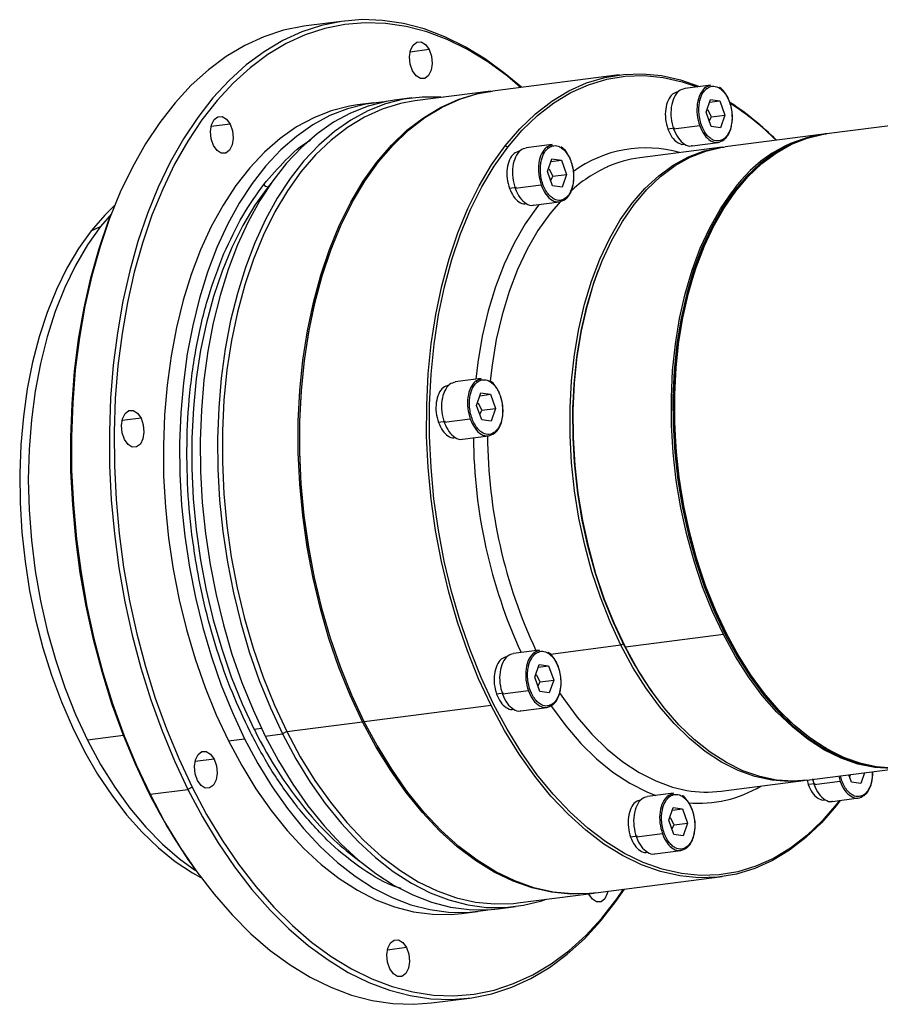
# Model space of a CAD drawing. Header units: millimetres. Extents: x 7078 to 7942, y -634 to -23.
# Tile 10 of 15: x 7733 to 7814, y -469 to -376. Entities that reach past the tile are written whole.
import ezdxf

# ---------------------------------------------------------------- set-up
doc = ezdxf.new("R2010")
doc.units = ezdxf.units.MM
doc.layers.get('0').update_dxf_attribs({"lineweight": 18})
doc.layers.add('粗实线', color=7, linetype='Continuous', lineweight=40)

# ---------------------------------------------------------------- blocks, each defined once
blk = doc.blocks.new('11000000M1L2')
at = {"linetype": 'Continuous', "lineweight": 25}
for p, q in [((39.96, 103.95), (34.38, 103.24)), ((52.48, 99.75), (49.68, 99.39)), ((80.44, 96.04), (61.79, 93.65)), ((93.91, 94.53), (90.08, 94.04)), ((93.91, 94.5), (93.07, 94.15)), ((61.55, 93.62), (50.39, 92.19)), ((44.34, 91.91), (41.95, 91.61)), ((49.92, 92.63), (47.37, 92.3)), ((93.22, 90.54), (93.86, 92.42)), ((93.72, 92.01), (95.25, 92.21)), ((93.86, 92.42), (95.25, 92.21)), ((95.25, 92.21), (96, 90.12)), ((142.54, 91.41), (110.97, 87.36)), ((93.97, 88.45), (93.22, 90.54)), ((94.01, 89.87), (93.49, 90.89)), ((93.69, 89.22), (94.01, 89.87)), ((94.01, 89.87), (96, 90.12)), ((96, 90.12), (95.36, 88.25)), ((23.2, 88.77), (20.41, 88.41)), ((92.29, 88.54), (88.46, 88.05)), ((95.36, 88.25), (93.97, 88.45)), ((88.64, 88.19), (87.6, 88.06)), ((110.49, 87.3), (96.06, 85.45)), ((110.97, 87.36), (110.73, 87.33)), ((64.04, 85.39), (63.68, 85.61)), ((70.6, 85.78), (66.77, 85.29)), ((70.6, 85.75), (69.75, 85.4)), ((91.16, 85.61), (94.99, 86.1)), ((95.59, 85.39), (83.47, 83.83)), ((69.9, 81.79), (70.54, 83.67)), ((70.4, 83.27), (71.94, 83.46)), ((70.54, 83.67), (71.94, 83.46)), ((71.94, 83.46), (72.69, 81.38)), ((70.65, 79.71), (69.9, 81.79)), ((70.69, 81.12), (70.18, 82.15)), ((70.69, 81.12), (72.69, 81.38)), ((72.69, 81.38), (72.05, 79.5)), ((29.37, 80.29), (28.78, 79.56)), ((68.97, 79.79), (65.15, 79.3)), ((70.38, 80.47), (70.69, 81.12)), ((65.33, 79.45), (64.29, 79.31)), ((72.05, 79.5), (70.65, 79.71)), ((97.22, 78.73), (97.07, 78.82)), ((67.85, 76.86), (71.68, 77.35)), ((5.73, 75.59), (4.14, 73.7)), ((5.74, 75.62), (5.6, 75.26)), ((2.76, 73.06), (4.14, 73.7)), ((38.28, 70.98), (38.2, 70.77)), ((77.5, 67.54), (77.41, 67.33)), ((60.16, 51.33), (56.33, 50.84)), ((60.16, 51.3), (59.32, 50.95)), ((59.47, 47.34), (60.11, 49.22)), ((59.97, 48.81), (61.5, 49.01)), ((60.11, 49.22), (61.5, 49.01)), ((61.5, 49.01), (62.25, 46.93)), ((60.22, 45.25), (59.47, 47.34)), ((60.26, 46.67), (59.74, 47.69)), ((59.94, 46.02), (60.26, 46.67)), ((60.26, 46.67), (62.25, 46.93)), ((62.25, 46.93), (61.61, 45.05)), ((10.1, 45.5), (7.3, 45.14)), ((54.89, 44.99), (53.85, 44.86)), ((58.54, 45.34), (54.71, 44.85)), ((61.61, 45.05), (60.22, 45.25)), ((57.41, 42.41), (61.24, 42.9)), ((95.78, 13.64), (81.35, 11.79)), ((96.26, 13.7), (96.02, 13.67)), ((80.7, 12.06), (70.32, 10.72)), ((81.07, 12.26), (80.7, 12.06)), ((81.24, 11.93), (81.35, 11.79)), ((68.72, 11.35), (64.89, 10.86)), ((68.72, 11.33), (67.87, 10.97)), ((68.02, 7.36), (68.66, 9.24)), ((68.52, 8.84), (70.05, 9.03)), ((68.66, 9.24), (70.05, 9.03)), ((70.05, 9.03), (70.81, 6.95)), ((68.77, 5.28), (68.02, 7.36)), ((68.81, 6.69), (68.29, 7.72)), ((68.5, 6.04), (68.81, 6.69)), ((68.81, 6.69), (70.81, 6.95)), ((70.81, 6.95), (70.16, 5.07)), ((63.44, 5.02), (62.41, 4.88)), ((67.09, 5.36), (63.27, 4.87)), ((70.16, 5.07), (68.77, 5.28)), ((85.41, 5.03), (85.54, 4.85)), ((61.6, 3.21), (42.94, 0.82)), ((65.97, 2.43), (69.8, 2.92)), ((31.54, -0.64), (42.7, 0.79)), ((7.52, -1.22), (2.23, -1.9)), ((27.83, -0.2), (26.76, -0.34)), ((28.37, -1.31), (30.92, -0.98)), ((31.54, -0.64), (30.92, -0.98)), ((22.95, -2), (25.34, -1.7)), ((20.84, -4.7), (18.04, -5.06)), ((108.03, -7.79), (122.46, -5.94)), ((112.76, -7.18), (112.94, -7.97)), ((114.62, -8.06), (114.24, -6.99)), ((114.35, -7.3), (114.51, -6.96)), ((116.55, -6.7), (116.01, -8.27)), ((48.33, -8.2), (48.47, -8.39)), ((95.44, -9.41), (107.55, -7.85)), ((108.09, -7.72), (108.26, -8.45)), ((109.29, -8.32), (108.26, -8.45)), ((108.91, -7.55), (109.11, -8.47)), ((112.94, -7.97), (109.11, -8.47)), ((116.01, -8.27), (114.62, -8.06)), ((11.24, -9.64), (11.42, -9.87)), ((11.42, -9.87), (17, -9.16)), ((17.62, -8.82), (17, -9.16)), ((88.43, -9.71), (84.6, -10.2)), ((88.43, -9.74), (87.58, -10.09)), ((111.82, -10.91), (115.65, -10.41)), ((112.95, -10.76), (112.35, -11.55)), ((112.47, -11.27), (112.35, -11.55)), ((112.85, -10.77), (112.47, -11.27)), ((87.73, -13.7), (88.38, -11.82)), ((88.24, -12.22), (89.77, -12.03)), ((88.38, -11.82), (89.77, -12.03)), ((89.77, -12.03), (90.52, -14.11)), ((88.49, -15.78), (87.73, -13.7)), ((88.53, -14.37), (88.01, -13.34)), ((88.21, -15.02), (88.53, -14.37)), ((88.53, -14.37), (90.52, -14.11)), ((90.52, -14.11), (89.88, -15.99)), ((86.81, -15.7), (82.98, -16.19)), ((89.88, -15.99), (88.49, -15.78)), ((83.16, -16.04), (82.12, -16.18)), ((85.68, -18.63), (89.51, -18.14)), ((17.93, -20.78), (18.15, -21.09)), ((76.94, -24.38), (95.59, -21.99)), ((65.54, -25.85), (76.7, -24.41)), ((75.98, -24.58), (75.94, -24.51)), ((57.23, -27.42), (59.62, -27.11)), ((62.65, -26.72), (65.2, -26.39)), ((49.14, -32.43), (46.34, -32.79)), ((52.84, -40.58), (58.42, -39.87))]:
    blk.add_line(p, q, dxfattribs=at)
at = {"linetype": 'Continuous', "lineweight": 25, "flags": 128}
for points in [[(34.38, 103.24), (34.03, 103.19), (31.07, 102.59), (28.18, 101.64), (25.36, 100.35), (22.63, 98.73), (20, 96.77), (17.49, 94.5), (15.1, 91.92), (12.85, 89.04), (10.76, 85.89), (8.82, 82.46), (7.05, 78.79), (5.46, 74.89), (4.06, 70.77), (2.85, 66.47), (1.84, 61.99), (1.03, 57.36), (0.43, 52.6), (0.04, 47.75), (-0.14, 42.81), (-0.11, 37.81), (0.14, 32.79), (0.6, 27.75), (1.27, 22.74), (2.14, 17.76), (3.22, 12.85), (4.49, 8.04), (5.96, 3.33), (7.61, -1.24), (9.43, -5.65), (11.42, -9.87)], [(66.06, 94.2), (63.69, 96.21), (60.78, 98.35), (57.8, 100.17), (54.79, 101.65), (51.75, 102.8), (48.69, 103.6), (45.64, 104.05), (42.61, 104.16), (39.61, 103.91), (36.65, 103.31), (33.76, 102.36), (30.94, 101.07), (28.21, 99.44), (25.58, 97.49), (23.07, 95.22), (20.68, 92.64), (18.43, 89.76), (16.34, 86.6), (14.4, 83.18), (12.63, 79.51), (11.04, 75.61), (9.64, 71.49), (8.43, 67.18), (7.42, 62.7), (6.61, 58.08), (6.01, 53.32), (5.62, 48.46), (5.44, 43.52), (5.47, 38.53), (5.72, 33.5), (6.18, 28.47), (6.85, 23.45), (7.72, 18.48), (8.8, 13.57), (10.07, 8.75), (11.54, 4.05), (13.19, -0.52), (15.01, -4.93), (17, -9.16)], [(65.94, 94.18), (63.99, 95.82), (61.1, 97.95), (58.14, 99.75), (55.15, 101.23), (52.13, 102.36), (49.1, 103.16), (46.07, 103.61), (43.05, 103.71), (40.07, 103.46), (37.14, 102.87), (34.26, 101.93), (31.46, 100.65), (28.75, 99.03), (26.14, 97.09), (23.64, 94.83), (21.28, 92.27), (19.04, 89.41), (16.96, 86.28), (15.04, 82.88), (13.28, 79.23), (11.7, 75.36), (10.31, 71.27), (9.11, 66.99), (8.1, 62.54), (7.3, 57.95), (6.7, 53.22), (6.31, 48.4), (6.14, 43.49), (6.17, 38.53), (6.42, 33.54), (6.87, 28.54), (7.54, 23.56), (8.41, 18.62), (9.48, 13.75), (10.74, 8.96), (12.2, 4.29), (13.83, -0.24), (15.65, -4.62), (17.62, -8.82)], [(50.04, 96.63), (49.7, 97.6), (49.6, 98.67), (49.75, 99.66), (50.14, 100.43), (50.69, 100.86), (51.33, 100.88), (51.96, 100.49), (52.48, 99.75)], [(52.48, 99.75), (52.82, 98.77), (52.92, 97.71), (52.77, 96.71), (52.39, 95.94), (51.83, 95.52), (51.19, 95.5), (50.56, 95.89), (50.04, 96.63)], [(63.68, 85.61), (65.83, 88.11), (68.11, 90.3), (70.52, 92.16), (73.04, 93.68), (75.64, 94.85), (78.33, 95.66), (81.07, 96.11), (83.86, 96.2), (86.67, 95.93), (89.49, 95.29), (92.24, 94.31)], [(64.04, 85.39), (66.18, 87.88), (68.45, 90.06), (70.85, 91.91), (73.35, 93.42), (75.94, 94.59), (78.62, 95.4), (81.34, 95.85), (84.12, 95.94), (86.91, 95.66), (89.72, 95.02), (91.92, 94.27)], [(54.55, 92.72), (54.2, 92.75), (51.44, 92.77), (48.73, 92.44), (46.07, 91.77), (43.47, 90.75), (40.96, 89.39), (38.54, 87.7), (36.24, 85.69), (34.06, 83.37), (32.02, 80.76), (30.13, 77.87), (28.4, 74.72), (26.84, 71.32), (25.46, 67.69), (24.27, 63.87), (23.28, 59.86), (22.48, 55.7), (21.9, 51.4), (21.52, 47), (21.35, 42.52), (21.4, 37.98), (21.65, 33.41), (22.12, 28.84), (22.8, 24.3), (23.68, 19.8), (24.76, 15.39), (26.03, 11.08), (27.49, 6.9), (29.12, 2.87), (30.92, -0.98)], [(42.7, 0.79), (40.88, 4.7), (39.22, 8.8), (37.75, 13.06), (36.48, 17.45), (35.4, 21.95), (34.54, 26.53), (33.88, 31.15), (33.45, 35.8), (33.23, 40.44), (33.23, 45.04), (33.46, 49.58), (33.91, 54.03), (34.57, 58.35), (35.45, 62.53), (36.53, 66.54), (37.81, 70.35), (39.29, 73.94), (40.95, 77.29), (42.79, 80.38), (44.79, 83.18), (46.93, 85.68), (49.22, 87.87), (51.63, 89.73), (54.14, 91.25), (56.75, 92.42), (59.43, 93.24), (61.67, 93.63)], [(45.03, 83.21), (47.17, 85.71), (49.46, 87.9), (51.87, 89.76), (54.38, 91.28), (56.99, 92.45), (59.67, 93.27), (61.79, 93.65)], [(41.95, 91.61), (40.76, 91.42), (38.09, 90.74), (35.5, 89.72), (32.99, 88.37), (30.57, 86.68), (28.27, 84.67), (26.09, 82.35), (24.05, 79.74), (22.16, 76.85), (20.43, 73.69), (18.87, 70.29), (17.49, 66.67), (16.3, 62.85), (15.3, 58.84), (14.51, 54.68), (13.92, 50.38), (13.55, 45.98), (13.38, 41.49), (13.42, 36.96), (13.68, 32.39), (14.15, 27.82), (14.83, 23.27), (15.71, 18.78), (16.79, 14.37), (18.06, 10.06), (19.52, 5.87), (21.15, 1.85), (22.95, -2)], [(45.86, 92.05), (45.86, 92.05), (43.15, 91.73), (40.49, 91.05), (37.89, 90.03), (35.38, 88.67), (32.96, 86.98), (30.66, 84.98), (28.48, 82.66), (26.44, 80.05), (24.55, 77.15), (22.82, 74), (21.26, 70.6), (19.88, 66.98), (18.69, 63.15), (17.7, 59.15), (16.9, 54.98), (16.32, 50.69), (15.94, 46.29), (15.77, 41.8), (15.82, 37.26), (16.07, 32.69), (16.54, 28.12), (17.22, 23.58), (18.1, 19.09), (19.18, 14.67), (20.45, 10.36), (21.91, 6.18), (23.54, 2.15), (25.34, -1.7)], [(47.37, 92.3), (46.18, 92.12), (43.52, 91.44), (40.92, 90.42), (38.41, 89.06), (35.99, 87.37), (33.69, 85.36), (31.51, 83.05), (29.47, 80.43), (27.58, 77.54), (25.85, 74.39), (24.29, 70.99), (22.91, 67.37), (21.72, 63.54), (20.73, 59.54), (19.93, 55.37), (19.34, 51.08), (18.97, 46.67), (18.8, 42.19), (18.85, 37.65), (19.1, 33.08), (19.57, 28.51), (20.25, 23.97), (21.13, 19.48), (22.21, 15.06), (23.48, 10.75), (24.94, 6.57), (26.57, 2.54), (28.37, -1.31)], [(50.39, 92.19), (48.27, 91.8), (45.59, 90.99), (42.98, 89.82), (40.46, 88.3), (38.06, 86.44), (35.77, 84.25), (33.63, 81.75), (31.63, 78.94), (29.79, 75.86), (28.13, 72.51), (26.65, 68.92), (25.37, 65.11), (24.28, 61.1), (23.41, 56.92), (22.74, 52.59), (22.3, 48.15), (22.07, 43.61), (22.07, 39.01), (22.28, 34.37), (22.72, 29.72), (23.37, 25.09), (24.24, 20.52), (25.32, 16.02), (26.59, 11.63), (28.06, 7.37), (29.71, 3.27), (31.54, -0.64)], [(20.76, 85.64), (20.42, 86.62), (20.32, 87.69), (20.48, 88.68), (20.86, 89.45), (21.41, 89.88), (22.05, 89.9), (22.68, 89.51), (23.2, 88.77)], [(23.2, 88.77), (23.54, 87.79), (23.64, 86.72), (23.49, 85.73), (23.11, 84.96), (22.55, 84.53), (21.91, 84.51), (21.28, 84.9), (20.76, 85.64)], [(110.73, 87.33), (110.26, 87.26), (107.88, 86.71), (105.56, 85.8), (103.33, 84.55), (101.2, 82.97), (99.19, 81.06), (97.31, 78.85), (95.58, 76.35), (94.01, 73.57), (92.62, 70.55), (91.4, 67.3), (90.38, 63.85), (89.56, 60.22), (88.95, 56.44), (88.55, 52.54), (88.36, 48.56), (88.39, 44.51), (88.63, 40.43), (89.09, 36.36), (89.76, 32.32), (90.63, 28.34), (91.7, 24.46), (92.96, 20.7), (94.4, 17.1), (96.02, 13.67)], [(96.26, 13.7), (94.64, 17.13), (93.2, 20.73), (91.94, 24.49), (90.87, 28.37), (90, 32.35), (89.33, 36.39), (88.87, 40.47), (88.63, 44.54), (88.6, 48.59), (88.79, 52.57), (89.19, 56.47), (89.8, 60.25), (90.62, 63.88), (91.64, 67.33), (92.86, 70.58), (94.25, 73.61), (95.82, 76.38), (97.55, 78.88), (99.43, 81.09), (101.44, 83), (103.57, 84.58), (105.8, 85.83), (108.12, 86.74), (110.5, 87.29), (110.97, 87.36)], [(120.73, -6.01), (118.27, -5.82), (115.79, -5.28), (113.33, -4.38), (110.89, -3.15), (108.5, -1.58), (106.17, 0.32), (103.92, 2.52), (101.77, 5.01), (99.74, 7.77), (97.84, 10.79), (96.09, 14.03), (94.49, 17.48), (93.07, 21.1), (91.82, 24.87), (90.77, 28.77), (89.92, 32.75), (89.27, 36.8), (88.84, 40.87), (88.61, 44.95), (88.61, 48.99), (88.82, 52.97), (89.24, 56.85), (89.87, 60.62), (90.71, 64.23), (91.76, 67.66), (92.99, 70.89), (94.4, 73.89), (95.99, 76.64), (97.73, 79.11), (99.63, 81.3), (101.65, 83.17), (103.79, 84.72), (106.03, 85.94), (108.35, 86.81), (110.74, 87.33), (110.97, 87.36)], [(61.6, 3.21), (59.77, 7.13), (58.12, 11.23), (56.65, 15.49), (55.37, 19.88), (54.3, 24.38), (53.43, 28.95), (52.78, 33.58), (52.34, 38.22), (52.12, 42.86), (52.13, 47.47), (52.35, 52.01), (52.8, 56.45), (53.46, 60.78), (54.34, 64.96), (55.42, 68.97), (56.71, 72.78), (58.19, 76.37), (59.85, 79.72), (61.68, 82.8), (63.68, 85.61)], [(112.47, -11.27), (110.33, -13.76), (108.06, -15.94), (105.66, -17.79), (103.16, -19.3), (100.57, -20.47), (97.9, -21.28), (95.17, -21.73), (92.39, -21.82), (89.6, -21.54), (86.79, -20.91), (83.99, -19.91), (81.22, -18.57), (78.5, -16.88), (75.83, -14.86), (73.24, -12.52), (70.74, -9.87), (68.35, -6.94), (66.08, -3.73), (63.95, -0.27), (61.97, 3.41), (60.15, 7.31), (58.51, 11.39), (57.04, 15.63), (55.78, 20), (54.71, 24.47), (53.84, 29.02), (53.19, 33.63), (52.76, 38.25), (52.54, 42.86), (52.55, 47.44), (52.77, 51.96), (53.22, 56.38), (53.88, 60.69), (54.75, 64.85), (55.83, 68.84), (57.11, 72.63), (58.58, 76.2), (60.23, 79.53), (62.06, 82.6), (64.04, 85.39)], [(80.7, 12.06), (79.11, 15.5), (77.68, 19.13), (76.44, 22.9), (75.39, 26.79), (74.53, 30.78), (73.89, 34.82), (73.45, 38.9), (73.23, 42.97), (73.22, 47.01), (73.43, 50.99), (73.85, 54.88), (74.49, 58.64), (75.33, 62.26), (76.37, 65.69), (77.6, 68.92), (79.01, 71.92), (80.6, 74.67), (82.35, 77.14), (84.24, 79.32), (86.26, 81.19), (88.4, 82.75), (90.64, 83.96), (92.97, 84.83), (95.36, 85.35), (95.82, 85.41)], [(81.35, 11.79), (79.74, 15.21), (78.29, 18.82), (77.03, 22.58), (75.96, 26.46), (75.09, 30.44), (74.42, 34.48), (73.96, 38.55), (73.72, 42.63), (73.69, 46.67), (73.88, 50.66), (74.28, 54.56), (74.89, 58.34), (75.71, 61.96), (76.73, 65.42), (77.95, 68.67), (79.34, 71.69), (80.91, 74.47), (82.64, 76.97), (84.52, 79.18), (86.53, 81.08), (88.66, 82.67), (90.89, 83.92), (93.21, 84.82), (95.59, 85.38), (96.06, 85.45)], [(42.94, 0.82), (41.12, 4.73), (39.46, 8.83), (37.99, 13.09), (36.72, 17.48), (35.64, 21.98), (34.77, 26.56), (34.12, 31.18), (33.68, 35.83), (33.47, 40.47), (33.47, 45.07), (33.7, 49.61), (34.15, 54.06), (34.81, 58.38), (35.68, 62.56), (36.77, 66.57), (38.05, 70.38), (39.53, 73.97), (41.19, 77.32), (43.03, 80.41), (45.03, 83.21)], [(28.78, 79.56), (26.84, 76.84), (25.06, 73.85), (23.45, 70.6), (22.02, 67.12), (20.77, 63.43), (19.72, 59.54), (18.87, 55.49), (18.23, 51.29), (17.8, 46.98), (17.58, 42.58), (17.57, 38.11), (17.78, 33.61), (18.21, 29.11), (18.84, 24.62), (19.68, 20.19), (20.72, 15.82), (21.96, 11.56), (23.38, 7.43), (24.99, 3.46), (26.76, -0.34)], [(95.78, 13.64), (94.17, 17.06), (92.72, 20.67), (91.46, 24.43), (90.39, 28.31), (89.52, 32.29), (88.85, 36.33), (88.39, 40.4), (88.15, 44.48), (88.12, 48.53), (88.31, 52.51), (88.71, 56.41), (89.32, 60.19), (90.14, 63.82), (91.16, 67.27), (92.38, 70.52), (93.77, 73.54), (95.34, 76.32), (97.07, 78.82)], [(68.66, 76.96), (68.42, 76.66), (66.62, 74.1), (64.98, 71.27), (63.52, 68.17), (62.25, 64.84), (61.18, 61.3), (60.31, 57.57), (59.66, 53.68), (59.36, 51.23)], [(72.07, 77.71), (70.23, 75.58), (68.48, 73.11), (66.9, 70.36), (65.48, 67.36), (64.25, 64.13), (63.21, 60.7), (62.37, 57.09), (61.74, 53.32), (61.45, 50.97)], [(6.21, 76.81), (4.77, 75.39), (2.76, 73.06)], [(11.24, -9.64), (9.27, -5.44), (7.46, -1.06), (5.82, 3.47), (4.37, 8.15), (3.1, 12.93), (2.03, 17.8), (1.16, 22.74), (0.5, 27.73), (0.04, 32.72), (-0.21, 37.72), (-0.24, 42.68), (-0.06, 47.58), (0.33, 52.41), (0.92, 57.13), (1.73, 61.72), (2.73, 66.17), (3.93, 70.45), (5.33, 74.54), (5.6, 75.26)], [(2.76, 73.06), (0.9, 70.45), (-0.8, 67.56), (-2.34, 64.43), (-3.7, 61.06), (-4.88, 57.49), (-5.86, 53.73), (-6.64, 49.81), (-7.22, 45.75), (-7.59, 41.59), (-7.75, 37.34), (-7.7, 33.04), (-7.44, 28.71), (-6.97, 24.38), (-6.29, 20.09), (-5.41, 15.85), (-4.33, 11.69), (-3.07, 7.65), (-1.62, 3.74), (0, 0), (1.78, -3.55), (3.71, -6.9), (5.78, -10.01), (7.97, -12.87), (10.27, -15.46), (12.67, -17.76), (15.14, -19.76), (17.68, -21.44), (18.91, -22.12)], [(4.14, 73.7), (2.21, 70.99), (0.45, 67.99), (-1.13, 64.72), (-2.52, 61.21), (-3.72, 57.49), (-4.71, 53.56), (-5.48, 49.47), (-6.04, 45.25), (-6.38, 40.91), (-6.49, 36.49), (-6.38, 32.02), (-6.04, 27.53), (-5.48, 23.05), (-4.7, 18.62), (-3.71, 14.25), (-2.51, 9.99), (-1.12, 5.86), (0.47, 1.88), (2.23, -1.9)], [(38.2, 70.77), (37.97, 70.17), (36.69, 66.38), (35.62, 62.39), (34.74, 58.23), (34.08, 53.93), (33.64, 49.5), (33.41, 44.99), (33.41, 40.41), (33.63, 35.79), (34.06, 31.17), (34.71, 26.57), (35.57, 22.02), (36.64, 17.54), (37.91, 13.17), (39.37, 8.93), (41.02, 4.85), (42.84, 0.96), (44.82, -2.73), (46.95, -6.19), (48.33, -8.2)], [(81.24, 11.93), (79.64, 15.33), (78.21, 18.92), (76.95, 22.65), (75.89, 26.51), (75.02, 30.46), (74.36, 34.47), (73.9, 38.52), (73.66, 42.57), (73.63, 46.59), (73.82, 50.56), (74.22, 54.43), (74.83, 58.18), (75.64, 61.79), (76.66, 65.22), (77.41, 67.33)], [(81.07, 12.26), (79.49, 15.68), (78.07, 19.28), (76.84, 23.03), (75.79, 26.9), (74.94, 30.86), (74.3, 34.88), (73.87, 38.93), (73.65, 42.97), (73.64, 46.99), (73.85, 50.95), (74.27, 54.81), (74.9, 58.55), (75.73, 62.14), (76.77, 65.55), (77.41, 67.33)], [(7.66, 42.37), (7.32, 43.35), (7.22, 44.42), (7.37, 45.41), (7.75, 46.18), (8.3, 46.61), (8.94, 46.63), (9.57, 46.24), (10.1, 45.5)], [(10.1, 45.5), (10.43, 44.52), (10.53, 43.46), (10.38, 42.46), (10, 41.69), (9.45, 41.27), (8.81, 41.24), (8.18, 41.63), (7.66, 42.37)], [(122.58, -5.92), (120.5, -6.07), (118.04, -5.92), (115.56, -5.41), (113.09, -4.55), (110.65, -3.35), (108.25, -1.81), (105.92, 0.05), (103.66, 2.22), (101.5, 4.69), (99.46, 7.43), (97.55, 10.42), (95.78, 13.64)], [(96.02, 13.67), (97.79, 10.45), (99.7, 7.46), (101.74, 4.72), (103.9, 2.26), (106.16, 0.08), (108.49, -1.78), (110.89, -3.32), (113.33, -4.52), (115.8, -5.38), (118.28, -5.89), (120.74, -6.04), (122.7, -5.91)], [(122.94, -5.87), (120.98, -6.01), (118.51, -5.86), (116.04, -5.35), (113.57, -4.49), (111.13, -3.29), (108.73, -1.75), (106.4, 0.11), (104.14, 2.29), (101.98, 4.75), (99.94, 7.49), (98.03, 10.48), (96.26, 13.7)], [(107.79, -7.82), (107.78, -7.82), (105.35, -7.99), (102.88, -7.8), (100.41, -7.25), (97.94, -6.36), (95.5, -5.12), (93.11, -3.55), (90.78, -1.66), (88.53, 0.54), (86.39, 3.04), (84.36, 5.8), (82.46, 8.81), (80.7, 12.06)], [(108.03, -7.79), (106.07, -7.92), (103.61, -7.77), (101.13, -7.26), (98.66, -6.4), (96.22, -5.2), (93.82, -3.66), (91.49, -1.8), (89.23, 0.37), (87.08, 2.84), (85.03, 5.57), (83.12, 8.56), (81.35, 11.79)], [(71.68, 5.09), (72.24, 4.24), (74.27, 1.48), (76.42, -1.01), (78.66, -3.21), (80.99, -5.11), (83.38, -6.68), (85.82, -7.91), (88.29, -8.81), (90.4, -9.29)], [(112.35, -11.55), (110.2, -14.05), (107.92, -16.24), (105.51, -18.1), (103, -19.62), (100.39, -20.79), (97.71, -21.61), (94.96, -22.06), (92.18, -22.15), (89.36, -21.87), (86.54, -21.23), (83.73, -20.23), (80.95, -18.88), (78.21, -17.19), (75.53, -15.15), (72.92, -12.8), (70.41, -10.14), (68.01, -7.19), (65.73, -3.97), (63.59, -0.49), (61.6, 3.21)], [(70.42, 3.15), (70.49, 3.04), (72.59, 0.19), (74.8, -2.39), (77.12, -4.66), (79.52, -6.61), (81.99, -8.23), (84.51, -9.51), (85.85, -10.04)], [(76.82, -24.4), (76.07, -24.48), (73.28, -24.57), (70.47, -24.3), (67.65, -23.66), (64.84, -22.66), (62.05, -21.31), (59.31, -19.61), (56.63, -17.58), (54.03, -15.23), (51.52, -12.57), (49.11, -9.62), (46.84, -6.39), (44.69, -2.92), (42.7, 0.79)], [(76.94, -24.38), (76.31, -24.45), (73.52, -24.54), (70.71, -24.27), (67.89, -23.63), (65.08, -22.63), (62.29, -21.28), (59.55, -19.58), (56.87, -17.55), (54.27, -15.2), (51.76, -12.54), (49.35, -9.59), (47.08, -6.36), (44.93, -2.89), (42.94, 0.82)], [(28.37, -1.31), (30.33, -4.96), (32.43, -8.39), (34.66, -11.57), (37.02, -14.5), (39.48, -17.15), (42.03, -19.5), (44.65, -21.55), (47.34, -23.28), (50.07, -24.68), (52.83, -25.75), (55.61, -26.47), (58.38, -26.84), (61.13, -26.86), (62.65, -26.72)], [(30.92, -0.98), (32.88, -4.63), (34.98, -8.06), (37.21, -11.24), (39.57, -14.17), (42.03, -16.82), (44.58, -19.18), (47.2, -21.22), (49.89, -22.95), (52.62, -24.35), (55.38, -25.42), (58.16, -26.14), (60.93, -26.51), (63.68, -26.53), (66.39, -26.21), (69.06, -25.53), (69.7, -25.31)], [(31.54, -0.64), (33.53, -4.35), (35.67, -7.83), (37.95, -11.05), (40.36, -14), (42.87, -16.66), (45.47, -19.01), (48.15, -21.04), (50.89, -22.74), (53.68, -24.09), (56.49, -25.09), (59.31, -25.73), (62.12, -26.01), (64.91, -25.92), (65.54, -25.85)], [(2.23, -1.9), (4.15, -5.48), (6.23, -8.82), (8.45, -11.9), (10.79, -14.69), (13.24, -17.19), (15.78, -19.38), (18.13, -21.07)], [(22.95, -2), (24.91, -5.65), (27.01, -9.08), (29.24, -12.27), (31.6, -15.19), (34.05, -17.84), (36.6, -20.2), (39.23, -22.25), (41.92, -23.98), (44.65, -25.38), (47.41, -26.44), (50.19, -27.16), (52.96, -27.53), (55.71, -27.56), (57.23, -27.42)], [(25.34, -1.7), (27.3, -5.35), (29.4, -8.77), (31.63, -11.96), (33.99, -14.89), (36.45, -17.54), (39, -19.89), (41.62, -21.94), (44.31, -23.67), (47.04, -25.07), (49.8, -26.13), (52.58, -26.85), (55.35, -27.23), (58.1, -27.25), (60.81, -26.92), (61.13, -26.86)], [(18.4, -7.83), (18.06, -6.85), (17.96, -5.78), (18.11, -4.79), (18.49, -4.02), (19.05, -3.59), (19.69, -3.57), (20.32, -3.96), (20.84, -4.7)], [(20.84, -4.7), (21.18, -5.68), (21.28, -6.75), (21.13, -7.74), (20.74, -8.51), (20.19, -8.94), (19.55, -8.96), (18.92, -8.57), (18.4, -7.83)], [(11.42, -9.87), (13.57, -13.9), (15.86, -17.71), (18.29, -21.28), (20.84, -24.59), (23.5, -27.63), (26.26, -30.39), (29.11, -32.84), (32.03, -34.98), (35, -36.8), (38.01, -38.28), (41.05, -39.43), (44.11, -40.23), (47.16, -40.68), (50.19, -40.78), (52.84, -40.58)], [(17, -9.16), (19.15, -13.19), (21.44, -17), (23.87, -20.56), (26.42, -23.88), (29.08, -26.92), (31.84, -29.67), (34.69, -32.12), (37.61, -34.26), (40.58, -36.08), (43.59, -37.57), (46.63, -38.71), (49.69, -39.51), (52.74, -39.97), (55.77, -40.07), (58.78, -39.82), (61.73, -39.22), (64.63, -38.27), (67.44, -36.98), (70.18, -35.36), (72.8, -33.4), (75.32, -31.13), (77.7, -28.55), (79.95, -25.67), (81.21, -23.83)], [(17.62, -8.82), (19.75, -12.82), (22.03, -16.61), (24.44, -20.15), (26.98, -23.44), (29.62, -26.46), (32.36, -29.19), (35.19, -31.63), (38.08, -33.76), (41.04, -35.56), (44.03, -37.03), (47.05, -38.17), (50.08, -38.97), (53.11, -39.42), (56.13, -39.52), (59.11, -39.27), (62.04, -38.68), (64.92, -37.74), (67.72, -36.45), (70.43, -34.84), (73.04, -32.9), (75.53, -30.64), (77.9, -28.08), (80.14, -25.22), (81.09, -23.85)], [(78.79, -24.14), (78.7, -24.49), (78.32, -25.26), (77.77, -25.69), (77.13, -25.71), (76.5, -25.32), (75.98, -24.58)], [(46.7, -35.56), (46.36, -34.58), (46.26, -33.52), (46.41, -32.52), (46.79, -31.75), (47.35, -31.33), (47.99, -31.3), (48.62, -31.69), (49.14, -32.43)], [(49.14, -32.43), (49.48, -33.41), (49.58, -34.48), (49.43, -35.47), (49.04, -36.24), (48.49, -36.67), (47.85, -36.69), (47.22, -36.3), (46.7, -35.56)]]:
    blk.add_lwpolyline(points, dxfattribs=at)
at = {"linetype": 'Continuous', "lineweight": 25}
for centre, radius, start, end in [((75.41, 58.76), 39.46, 44.4759, 57.1188), ((75.86, 58.87), 39.03, 44.8746, 57.4277), ((113.54, 67.61), 19.92, 98.4456, 145.7603), ((84.36, 67.25), 18.03, 74.0008, 126.1656), ((85.64, 66.99), 16.98, 97.3668, 114.2503), ((87.09, 63.94), 20.35, 114.431, 132.8547), ((28.75, 80.2), 0.643, 206.3449, 272.404), ((136.81, 43.28), 77.82, 180.4968, 204.5058), ((136.32, 43.23), 75.24, 180.2653, 205.1212), ((128.29, 35.68), 52.7, 206.3841, 215.4528), ((127.93, 35.46), 52.29, 206.7441, 215.5808), ((81.94, 26.77), 61.47, 206.1628, 220.5299), ((92.18, 6.53), 17.71, 264.8455, 300.9983), ((84.71, 26.87), 82.04, 206.4295, 215.5112), ((93.29, 7.63), 17.17, 260.2904, 277.167), ((67.38, 14.56), 42.47, 220.7741, 233.637)]:
    blk.add_arc(centre, radius, start, end, dxfattribs=at)
for points, knots in [([(93.29, 93.99), (93.5, 94.12), (93.96, 94.42), (94.67, 94.36), (95.31, 94.03), (95.83, 93.56), (96.3, 92.89), (96.69, 92.04), (96.95, 91.09), (97.07, 90.12), (97.05, 89.22), (96.88, 88.23), (96.53, 87.29), (96.11, 86.86), (95.93, 86.68)], [0, 0, 0, 0, 0.090318, 0.204563, 0.27142, 0.343936, 0.420786, 0.5, 0.579214, 0.656064, 0.72858, 0.795437, 0.909682, 1, 1, 1, 1]), ([(89.09, 93.55), (88.81, 93.46), (88.24, 93.29), (87.59, 92.34), (87.23, 91.04), (87.2, 89.5), (87.47, 88.54), (87.6, 88.06)], [0, 0, 0, 0, 0.193262, 0.394947, 0.596631, 0.798316, 1, 1, 1, 1]), ([(90.09, 94.01), (89.79, 93.93), (89.18, 93.76), (88.46, 92.75), (88.05, 91.32), (88.02, 89.63), (88.31, 88.58), (88.46, 88.05)], [0, 0, 0, 0, 0.185296, 0.388972, 0.592648, 0.796324, 1, 1, 1, 1]), ([(95.93, 86.68), (95.72, 86.55), (95.26, 86.25), (94.54, 86.3), (93.9, 86.63), (93.39, 87.1), (92.92, 87.78), (92.53, 88.62), (92.27, 89.58), (92.15, 90.55), (92.17, 91.45), (92.33, 92.44), (92.69, 93.37), (93.11, 93.8), (93.29, 93.99)], [0, 0, 0, 0, 0.090318, 0.204563, 0.27142, 0.343936, 0.420786, 0.5, 0.579214, 0.656064, 0.72858, 0.795437, 0.909682, 1, 1, 1, 1]), ([(93.29, 93.99), (93.28, 94.01), (93.26, 94.05), (93.23, 94.09), (93.2, 94.11), (93.16, 94.13), (93.12, 94.15), (93.09, 94.15), (93.07, 94.15)], [0, 0, 0, 0, 0.239457, 0.368361, 0.5, 0.631639, 0.760543, 1, 1, 1, 1]), ([(96.7, 92.07), (96.63, 92.25), (96.42, 92.78), (95.96, 93.5), (95.5, 94.03), (95.21, 94.16), (95.18, 94.18)], [0, 0, 0, 0, 0.194734, 0.5673, 0.942304, 1, 1, 1, 1]), ([(96.93, 88.33), (96.99, 88.68), (97.12, 89.38), (97.08, 90.54), (96.91, 91.45), (96.74, 91.94), (96.7, 92.07)], [0, 0, 0, 0, 0.291337, 0.589306, 0.887218, 1, 1, 1, 1]), ([(87.6, 88.06), (87.79, 87.64), (88.16, 86.8), (88.99, 86.04), (89.67, 85.72), (90.01, 85.85), (90.07, 85.87)], [0, 0, 0, 0, 0.308987, 0.617973, 0.92696, 1, 1, 1, 1]), ([(88.46, 88.05), (88.68, 87.57), (89.1, 86.61), (90.05, 85.8), (90.79, 85.47), (91.13, 85.62), (91.16, 85.63)], [0, 0, 0, 0, 0.323599, 0.647198, 0.970797, 1, 1, 1, 1]), ([(95.88, 86.53), (95.95, 86.58), (96.23, 86.76), (96.59, 87.37), (96.87, 87.96), (96.92, 88.32), (96.93, 88.33)], [0, 0, 0, 0, 0.13623, 0.558492, 0.989966, 1, 1, 1, 1]), ([(28.18, 79.92), (29.22, 81.13), (31.34, 83.58), (33.68, 85.68), (34.98, 86.4), (35.01, 86.42)], [0, 0, 0, 0, 0.487201, 0.98774, 1, 1, 1, 1]), ([(69.98, 85.24), (70.18, 85.37), (70.65, 85.67), (71.36, 85.61), (72, 85.28), (72.51, 84.82), (72.99, 84.14), (73.37, 83.29), (73.64, 82.34), (73.75, 81.37), (73.73, 80.47), (73.57, 79.48), (73.21, 78.55), (72.8, 78.12), (72.61, 77.93)], [0, 0, 0, 0, 0.090318, 0.204563, 0.27142, 0.343936, 0.420786, 0.5, 0.579214, 0.656064, 0.72858, 0.795437, 0.909682, 1, 1, 1, 1]), ([(95.83, 86.48), (95.85, 86.48), (95.88, 86.49), (95.91, 86.52), (95.93, 86.54), (95.94, 86.57), (95.94, 86.62), (95.93, 86.65), (95.93, 86.68)], [0, 0, 0, 0, 0.239457, 0.368361, 0.5, 0.631639, 0.760543, 1, 1, 1, 1]), ([(65.78, 84.8), (65.5, 84.71), (64.93, 84.54), (64.28, 83.6), (63.91, 82.29), (63.88, 80.75), (64.15, 79.79), (64.29, 79.31)], [0, 0, 0, 0, 0.193262, 0.394947, 0.596631, 0.798316, 1, 1, 1, 1]), ([(66.77, 85.26), (66.48, 85.18), (65.86, 85.02), (65.15, 84), (64.74, 82.58), (64.7, 80.89), (65, 79.83), (65.15, 79.3)], [0, 0, 0, 0, 0.185296, 0.388972, 0.592648, 0.796324, 1, 1, 1, 1]), ([(72.61, 77.93), (72.41, 77.8), (71.94, 77.5), (71.23, 77.56), (70.59, 77.89), (70.08, 78.35), (69.6, 79.03), (69.21, 79.88), (68.95, 80.83), (68.84, 81.8), (68.85, 82.7), (69.02, 83.69), (69.37, 84.63), (69.79, 85.05), (69.98, 85.24)], [0, 0, 0, 0, 0.090318, 0.204563, 0.27142, 0.343936, 0.420786, 0.5, 0.579214, 0.656064, 0.72858, 0.795437, 0.909682, 1, 1, 1, 1]), ([(69.98, 85.24), (69.97, 85.27), (69.95, 85.3), (69.92, 85.34), (69.88, 85.37), (69.85, 85.39), (69.81, 85.4), (69.77, 85.4), (69.75, 85.4)], [0, 0, 0, 0, 0.239457, 0.368361, 0.5, 0.631639, 0.760543, 1, 1, 1, 1]), ([(73.38, 83.32), (73.31, 83.5), (73.11, 84.03), (72.64, 84.75), (72.18, 85.29), (71.9, 85.42), (71.86, 85.43)], [0, 0, 0, 0, 0.194734, 0.5673, 0.942304, 1, 1, 1, 1]), ([(73.61, 79.58), (73.68, 79.93), (73.81, 80.63), (73.77, 81.79), (73.59, 82.7), (73.43, 83.19), (73.38, 83.32)], [0, 0, 0, 0, 0.291337, 0.589306, 0.887218, 1, 1, 1, 1]), ([(22.29, 69.72), (23.17, 71.64), (24.91, 75.4), (27.1, 78.43), (28.18, 79.92)], [0, 0, 0, 0, 0.508751, 1, 1, 1, 1]), ([(64.29, 79.31), (64.48, 78.89), (64.85, 78.05), (65.67, 77.29), (66.35, 76.98), (66.69, 77.1), (66.76, 77.12)], [0, 0, 0, 0, 0.308987, 0.617973, 0.92696, 1, 1, 1, 1]), ([(65.15, 79.3), (65.36, 78.82), (65.79, 77.86), (66.74, 77.05), (67.48, 76.72), (67.82, 76.87), (67.84, 76.89)], [0, 0, 0, 0, 0.323599, 0.647198, 0.970797, 1, 1, 1, 1]), ([(72.57, 77.78), (72.64, 77.83), (72.92, 78.01), (73.27, 78.63), (73.56, 79.21), (73.61, 79.58), (73.61, 79.58)], [0, 0, 0, 0, 0.13623, 0.558492, 0.989966, 1, 1, 1, 1]), ([(72.52, 77.73), (72.54, 77.73), (72.57, 77.74), (72.6, 77.77), (72.61, 77.79), (72.62, 77.83), (72.63, 77.87), (72.62, 77.91), (72.61, 77.93)], [0, 0, 0, 0, 0.239457, 0.368361, 0.5, 0.631639, 0.760543, 1, 1, 1, 1]), ([(26.14, -0.67), (25.25, 1.22), (23.43, 5.07), (21.17, 11.45), (19.29, 18.31), (17.88, 25.59), (17.02, 33.14), (16.75, 40.75), (17.1, 48.49), (18.15, 56.09), (19.85, 63.36), (21.49, 67.63), (22.29, 69.72)], [0, 0, 0, 0, 0.089473, 0.18139, 0.276199, 0.374537, 0.473955, 0.574904, 0.676107, 0.786343, 0.894947, 1, 1, 1, 1]), ([(56.34, 50.81), (56.04, 50.73), (55.43, 50.56), (54.71, 49.55), (54.3, 48.12), (54.27, 46.43), (54.56, 45.38), (54.71, 44.85)], [0, 0, 0, 0, 0.185296, 0.388972, 0.592648, 0.796324, 1, 1, 1, 1]), ([(62.18, 43.48), (61.97, 43.35), (61.51, 43.05), (60.79, 43.1), (60.15, 43.43), (59.64, 43.9), (59.17, 44.58), (58.78, 45.42), (58.52, 46.38), (58.4, 47.35), (58.42, 48.25), (58.58, 49.24), (58.94, 50.17), (59.36, 50.6), (59.54, 50.79)], [0, 0, 0, 0, 0.090318, 0.204563, 0.27142, 0.343936, 0.420786, 0.5, 0.579214, 0.656064, 0.72858, 0.795437, 0.909682, 1, 1, 1, 1]), ([(59.54, 50.79), (59.53, 50.81), (59.51, 50.85), (59.48, 50.89), (59.45, 50.91), (59.41, 50.93), (59.37, 50.95), (59.34, 50.95), (59.32, 50.95)], [0, 0, 0, 0, 0.239457, 0.368361, 0.5, 0.631639, 0.760543, 1, 1, 1, 1]), ([(59.54, 50.79), (59.75, 50.92), (60.21, 51.22), (60.92, 51.16), (61.56, 50.83), (62.08, 50.36), (62.55, 49.69), (62.94, 48.84), (63.2, 47.89), (63.32, 46.92), (63.3, 46.02), (63.13, 45.03), (62.78, 44.09), (62.36, 43.67), (62.18, 43.48)], [0, 0, 0, 0, 0.090318, 0.204563, 0.27142, 0.343936, 0.420786, 0.5, 0.579214, 0.656064, 0.72858, 0.795437, 0.909682, 1, 1, 1, 1]), ([(62.95, 48.87), (62.88, 49.05), (62.67, 49.58), (62.21, 50.3), (61.75, 50.83), (61.46, 50.96), (61.43, 50.98)], [0, 0, 0, 0, 0.194734, 0.5673, 0.942304, 1, 1, 1, 1]), ([(55.34, 50.35), (55.06, 50.26), (54.49, 50.09), (53.84, 49.14), (53.48, 47.84), (53.45, 46.3), (53.72, 45.34), (53.85, 44.86)], [0, 0, 0, 0, 0.193262, 0.394947, 0.596631, 0.798316, 1, 1, 1, 1]), ([(63.18, 45.13), (63.24, 45.48), (63.37, 46.18), (63.33, 47.34), (63.16, 48.25), (62.99, 48.74), (62.95, 48.87)], [0, 0, 0, 0, 0.291337, 0.589306, 0.887218, 1, 1, 1, 1]), ([(62.13, 43.33), (62.2, 43.38), (62.48, 43.56), (62.84, 44.17), (63.12, 44.76), (63.17, 45.12), (63.18, 45.13)], [0, 0, 0, 0, 0.13623, 0.558492, 0.989966, 1, 1, 1, 1]), ([(53.85, 44.86), (54.04, 44.44), (54.41, 43.6), (55.23, 42.84), (55.92, 42.52), (56.26, 42.65), (56.32, 42.67)], [0, 0, 0, 0, 0.308987, 0.617973, 0.92696, 1, 1, 1, 1]), ([(54.71, 44.85), (54.93, 44.37), (55.35, 43.41), (56.3, 42.6), (57.04, 42.27), (57.38, 42.42), (57.41, 42.43)], [0, 0, 0, 0, 0.323599, 0.647198, 0.970797, 1, 1, 1, 1]), ([(62.08, 43.28), (62.1, 43.28), (62.13, 43.29), (62.16, 43.32), (62.18, 43.34), (62.19, 43.37), (62.19, 43.42), (62.18, 43.45), (62.18, 43.48)], [0, 0, 0, 0, 0.239457, 0.368361, 0.5, 0.631639, 0.760543, 1, 1, 1, 1]), ([(63.9, 10.37), (63.62, 10.28), (63.04, 10.11), (62.39, 9.17), (62.03, 7.86), (62, 6.32), (62.27, 5.36), (62.41, 4.88)], [0, 0, 0, 0, 0.193262, 0.394947, 0.596631, 0.798316, 1, 1, 1, 1]), ([(64.89, 10.83), (64.6, 10.75), (63.98, 10.59), (63.27, 9.57), (62.86, 8.15), (62.82, 6.46), (63.12, 5.4), (63.27, 4.87)], [0, 0, 0, 0, 0.185296, 0.388972, 0.592648, 0.796324, 1, 1, 1, 1]), ([(70.73, 3.5), (70.53, 3.37), (70.06, 3.07), (69.35, 3.13), (68.71, 3.46), (68.2, 3.93), (67.72, 4.6), (67.33, 5.45), (67.07, 6.4), (66.95, 7.37), (66.97, 8.27), (67.14, 9.26), (67.49, 10.2), (67.91, 10.62), (68.1, 10.81)], [0, 0, 0, 0, 0.090318, 0.204563, 0.27142, 0.343936, 0.420786, 0.5, 0.579214, 0.656064, 0.72858, 0.795437, 0.909682, 1, 1, 1, 1]), ([(68.1, 10.81), (68.08, 10.84), (68.07, 10.87), (68.03, 10.91), (68, 10.94), (67.97, 10.96), (67.92, 10.97), (67.89, 10.97), (67.87, 10.97)], [0, 0, 0, 0, 0.239457, 0.368361, 0.5, 0.631639, 0.760543, 1, 1, 1, 1]), ([(68.1, 10.81), (68.3, 10.94), (68.76, 11.24), (69.48, 11.18), (70.12, 10.86), (70.63, 10.39), (71.11, 9.71), (71.49, 8.86), (71.75, 7.91), (71.87, 6.94), (71.85, 6.04), (71.69, 5.05), (71.33, 4.12), (70.92, 3.69), (70.73, 3.5)], [0, 0, 0, 0, 0.090318, 0.204563, 0.27142, 0.343936, 0.420786, 0.5, 0.579214, 0.656064, 0.72858, 0.795437, 0.909682, 1, 1, 1, 1]), ([(71.5, 8.89), (71.43, 9.07), (71.23, 9.6), (70.76, 10.32), (70.3, 10.86), (70.02, 10.99), (69.98, 11)], [0, 0, 0, 0, 0.194734, 0.5673, 0.942304, 1, 1, 1, 1]), ([(71.73, 5.15), (71.8, 5.5), (71.93, 6.2), (71.88, 7.36), (71.71, 8.27), (71.55, 8.76), (71.5, 8.89)], [0, 0, 0, 0, 0.291337, 0.589306, 0.887218, 1, 1, 1, 1]), ([(62.41, 4.88), (62.59, 4.46), (62.97, 3.62), (63.79, 2.87), (64.47, 2.55), (64.81, 2.67), (64.88, 2.69)], [0, 0, 0, 0, 0.308987, 0.617973, 0.92696, 1, 1, 1, 1]), ([(63.27, 4.87), (63.48, 4.39), (63.91, 3.43), (64.86, 2.62), (65.6, 2.29), (65.93, 2.44), (65.96, 2.46)], [0, 0, 0, 0, 0.323599, 0.647198, 0.970797, 1, 1, 1, 1]), ([(70.69, 3.35), (70.76, 3.4), (71.04, 3.58), (71.39, 4.2), (71.67, 4.78), (71.73, 5.15), (71.73, 5.15)], [0, 0, 0, 0, 0.13623, 0.558492, 0.989966, 1, 1, 1, 1]), ([(70.64, 3.3), (70.66, 3.3), (70.69, 3.31), (70.71, 3.34), (70.73, 3.37), (70.74, 3.4), (70.75, 3.44), (70.74, 3.48), (70.73, 3.5)], [0, 0, 0, 0, 0.239457, 0.368361, 0.5, 0.631639, 0.760543, 1, 1, 1, 1]), ([(33.19, -11.86), (31.9, -10.13), (29.36, -6.73), (27.2, -2.67), (26.14, -0.67)], [0, 0, 0, 0, 0.508765, 1, 1, 1, 1]), ([(116.58, -9.84), (116.37, -9.97), (115.91, -10.26), (115.2, -10.21), (114.56, -9.88), (114.04, -9.41), (113.57, -8.73), (113.2, -7.96), (113.06, -7.39), (113.01, -7.15)], [0, 0, 0, 0, 0.161307, 0.365346, 0.484751, 0.614264, 0.751516, 0.892991, 1, 1, 1, 1]), ([(117.7, -6.55), (117.7, -6.8), (117.7, -7.34), (117.53, -8.29), (117.18, -9.22), (116.76, -9.65), (116.58, -9.84)], [0, 0, 0, 0, 0.184161, 0.38512, 0.728519, 1, 1, 1, 1]), ([(117.58, -8.18), (117.65, -7.84), (117.76, -7.31), (117.73, -6.74), (117.72, -6.54)], [0, 0, 0, 0, 0.658949, 1, 1, 1, 1]), ([(108.26, -8.45), (108.44, -8.87), (108.81, -9.71), (109.64, -10.47), (110.32, -10.79), (110.66, -10.67), (110.73, -10.64)], [0, 0, 0, 0, 0.308987, 0.617973, 0.92696, 1, 1, 1, 1]), ([(109.11, -8.47), (109.33, -8.94), (109.76, -9.9), (110.71, -10.72), (111.45, -11.04), (111.78, -10.89), (111.81, -10.88)], [0, 0, 0, 0, 0.323599, 0.647198, 0.970797, 1, 1, 1, 1]), ([(116.54, -9.98), (116.6, -9.94), (116.89, -9.75), (117.24, -9.14), (117.52, -8.56), (117.58, -8.19), (117.58, -8.18)], [0, 0, 0, 0, 0.13623, 0.558492, 0.989966, 1, 1, 1, 1]), ([(87.81, -10.25), (87.8, -10.23), (87.78, -10.19), (87.75, -10.15), (87.72, -10.12), (87.68, -10.1), (87.64, -10.09), (87.61, -10.09), (87.58, -10.09)], [0, 0, 0, 0, 0.239457, 0.368361, 0.5, 0.631639, 0.760543, 1, 1, 1, 1]), ([(87.81, -10.25), (88.01, -10.12), (88.48, -9.82), (89.19, -9.88), (89.83, -10.21), (90.34, -10.67), (90.82, -11.35), (91.21, -12.2), (91.47, -13.15), (91.59, -14.12), (91.57, -15.02), (91.4, -16.01), (91.05, -16.95), (90.63, -17.37), (90.45, -17.56)], [0, 0, 0, 0, 0.090318, 0.204563, 0.27142, 0.343936, 0.420786, 0.5, 0.579214, 0.656064, 0.72858, 0.795437, 0.909682, 1, 1, 1, 1]), ([(91.22, -12.17), (91.14, -11.99), (90.94, -11.46), (90.47, -10.74), (90.02, -10.2), (89.73, -10.07), (89.69, -10.06)], [0, 0, 0, 0, 0.194734, 0.5673, 0.942304, 1, 1, 1, 1]), ([(116.49, -10.04), (116.5, -10.03), (116.53, -10.02), (116.56, -10), (116.58, -9.97), (116.59, -9.94), (116.6, -9.89), (116.59, -9.86), (116.58, -9.84)], [0, 0, 0, 0, 0.239457, 0.368361, 0.5, 0.631639, 0.760543, 1, 1, 1, 1]), ([(83.61, -10.69), (83.33, -10.78), (82.76, -10.95), (82.11, -11.89), (81.75, -13.2), (81.72, -14.74), (81.99, -15.7), (82.12, -16.18)], [0, 0, 0, 0, 0.193262, 0.394947, 0.596631, 0.798316, 1, 1, 1, 1]), ([(84.61, -10.23), (84.31, -10.31), (83.69, -10.47), (82.98, -11.49), (82.57, -12.91), (82.53, -14.6), (82.83, -15.66), (82.98, -16.19)], [0, 0, 0, 0, 0.185296, 0.388972, 0.592648, 0.796324, 1, 1, 1, 1]), ([(90.45, -17.56), (90.24, -17.69), (89.78, -17.99), (89.06, -17.93), (88.42, -17.6), (87.91, -17.14), (87.43, -16.46), (87.05, -15.61), (86.79, -14.66), (86.67, -13.69), (86.69, -12.79), (86.85, -11.8), (87.21, -10.86), (87.62, -10.44), (87.81, -10.25)], [0, 0, 0, 0, 0.090318, 0.204563, 0.27142, 0.343936, 0.420786, 0.5, 0.579214, 0.656064, 0.72858, 0.795437, 0.909682, 1, 1, 1, 1]), ([(48.39, -23.75), (47.95, -23.61), (45.82, -22.92), (42.11, -20.58), (37.42, -16.81), (34.59, -13.49), (33.19, -11.86)], [0, 0, 0, 0, 0.082135, 0.394528, 0.702296, 1, 1, 1, 1]), ([(91.44, -15.91), (91.51, -15.56), (91.64, -14.86), (91.6, -13.7), (91.43, -12.79), (91.26, -12.3), (91.22, -12.17)], [0, 0, 0, 0, 0.291337, 0.589306, 0.887218, 1, 1, 1, 1]), ([(90.4, -17.71), (90.47, -17.66), (90.75, -17.48), (91.11, -16.86), (91.39, -16.28), (91.44, -15.91), (91.44, -15.91)], [0, 0, 0, 0, 0.13623, 0.558492, 0.989966, 1, 1, 1, 1]), ([(82.12, -16.18), (82.31, -16.6), (82.68, -17.44), (83.5, -18.2), (84.18, -18.51), (84.53, -18.39), (84.59, -18.37)], [0, 0, 0, 0, 0.308987, 0.617973, 0.92696, 1, 1, 1, 1]), ([(82.98, -16.19), (83.19, -16.67), (83.62, -17.63), (84.57, -18.44), (85.31, -18.77), (85.65, -18.62), (85.68, -18.61)], [0, 0, 0, 0, 0.323599, 0.647198, 0.970797, 1, 1, 1, 1]), ([(90.35, -17.76), (90.37, -17.76), (90.4, -17.75), (90.43, -17.72), (90.45, -17.7), (90.46, -17.66), (90.46, -17.62), (90.45, -17.58), (90.45, -17.56)], [0, 0, 0, 0, 0.239457, 0.368361, 0.5, 0.631639, 0.760543, 1, 1, 1, 1])]:
    blk.add_open_spline(points, degree=3, knots=knots, dxfattribs=at)
for points in [[(93.07, 94.15), (92.8, 93.86), (92.28, 93.28), (91.88, 91.81), (91.84, 90.13), (92.14, 89.07), (92.29, 88.54)], [(92.29, 88.54), (92.5, 88.06), (92.93, 87.11), (93.89, 86.25), (94.92, 85.95), (95.53, 86.3), (95.83, 86.48)], [(69.75, 85.4), (69.49, 85.11), (68.96, 84.53), (68.57, 83.06), (68.53, 81.38), (68.83, 80.32), (68.97, 79.79)], [(68.97, 79.79), (69.19, 79.31), (69.62, 78.36), (70.57, 77.5), (71.61, 77.2), (72.21, 77.55), (72.52, 77.73)], [(59.32, 50.95), (59.05, 50.66), (58.53, 50.08), (58.13, 48.61), (58.09, 46.93), (58.39, 45.87), (58.54, 45.34)], [(58.54, 45.34), (58.75, 44.86), (59.18, 43.91), (60.14, 43.05), (61.17, 42.75), (61.78, 43.1), (62.08, 43.28)], [(67.87, 10.97), (67.61, 10.68), (67.08, 10.1), (66.69, 8.63), (66.65, 6.95), (66.94, 5.89), (67.09, 5.36)], [(67.09, 5.36), (67.31, 4.89), (67.73, 3.93), (68.69, 3.07), (69.73, 2.77), (70.33, 3.12), (70.64, 3.3)], [(112.94, -7.97), (113.16, -8.45), (113.58, -9.4), (114.54, -10.26), (115.57, -10.56), (116.18, -10.21), (116.49, -10.04)], [(87.58, -10.09), (87.32, -10.38), (86.8, -10.96), (86.4, -12.43), (86.36, -14.11), (86.66, -15.17), (86.81, -15.7)], [(86.81, -15.7), (87.02, -16.18), (87.45, -17.13), (88.41, -17.99), (89.44, -18.29), (90.05, -17.94), (90.35, -17.76)]]:
    blk.add_open_spline(points, degree=3, dxfattribs=at)

msp = doc.modelspace()

# ---------------------------------------------------------------- block references
at = {"layer": '粗实线', "xscale": 0.64125, "yscale": 0.64125, "zscale": 0.64125}
msp.add_blockref('11000000M1L2', (7737.9378, -442.7199), dxfattribs=at)

doc.saveas('drawing.dxf')
